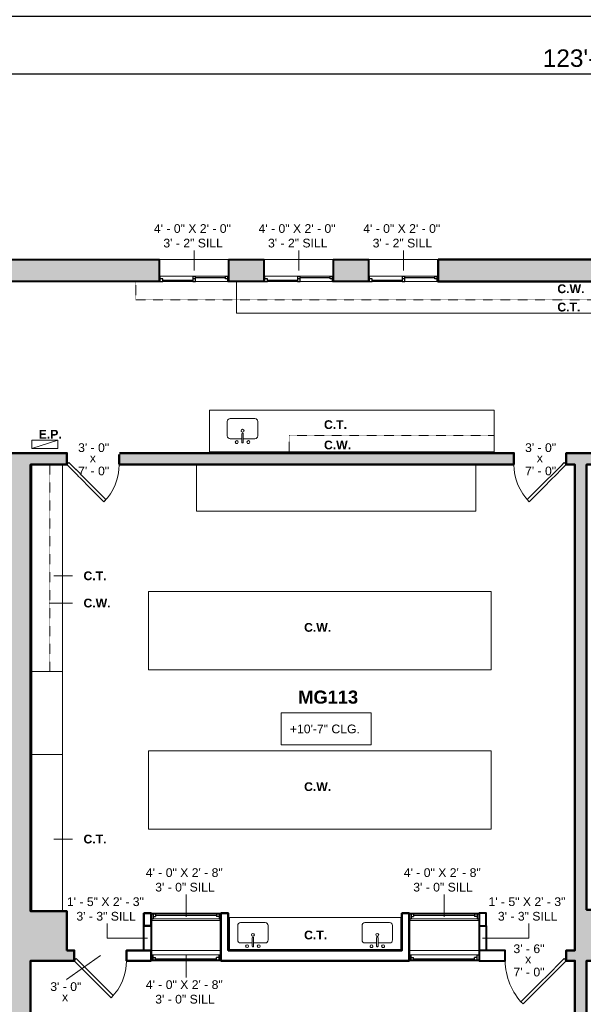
# Model space of a CAD drawing. Header units: inches. Extents: x -2078 to 109126, y -964 to 6385.
# Tile 90 of 137: x 14798 to 15186, y 4537 to 5214. Entities that reach past the tile are written whole.
import ezdxf

# ---------------------------------------------------------------- set-up
doc = ezdxf.new("R2010")
doc.units = ezdxf.units.IN
doc.header["$MEASUREMENT"] = 0
doc.linetypes.add('HIDDEN2', pattern=[0.1875, 0.125, -0.0625])
for name, color, linetype, lineweight in [('A-ANNO', 2, 'Continuous', 5), ('A-ANNO-DIMS', 1, 'Continuous', 9), ('A-CASE', 4, 'Continuous', 9), ('A-DETAIL-3', 40, 'Continuous', 15), ('A-DOOR', 1, 'Continuous', 18), ('A-EQPT', 150, 'Continuous', 9), ('A-FIXT', 150, 'Continuous', 9), ('A-GLAZ', 2, 'Continuous', 30), ('A-WALL', 3, 'Continuous', 40), ('A-WINDOWS', 2, 'Continuous', 18)]:
    doc.layers.add(name, color=color, linetype=linetype, lineweight=lineweight)
doc.layers.add('A-HATCH', color=9, linetype='Continuous')
doc.styles.add('Arial_1', font='arial.ttf', dxfattribs={"height": 0.0625})
doc.styles.add('Arial_2', font='arial.ttf', dxfattribs={"height": 3})
doc.styles.add('Arial_B', font='arialbd.ttf', dxfattribs={"height": 4.5})
doc.styles.add('Arial_B_1', font='arialbd.ttf', dxfattribs={"height": 3})
doc.styles.add('Jay Cad', font='arial.ttf', dxfattribs={"height": 0.125})
doc.dimstyles.new('Jay Cad - DIMS', dxfattribs={"dimtxt": 0.125, "dimasz": 0.09375, "dimexe": 0.09375, "dimexo": 0.09375, "dimgap": 0.046875, "dimtad": 1, "dimdec": 1, "dimzin": 0, "dimdsep": 46, "dimlunit": 4, "dimtxsty": 'Jay Cad', "dimblk": 'ARCHTICK', "dimcen": 0.09, "dimclrd": 1, "dimclre": 1, "dimclrt": 256, "dimadec": 0, "dimazin": 0, "dimtfac": 1, "dimtdec": 1, "dimtofl": 0, "dimtmove": 1, "dimatfit": 3, "dimfxl": 1, "dimtolj": 1, "dimtzin": 0, "dimarcsym": 0})

# ---------------------------------------------------------------- blocks, each defined once
blk = doc.blocks.new('JC_WINDOW HUNG - HUNG WINDOW-1523960-Munger Science Center _ Ahmanson Lecture Hall-2nd Floor')
at = {"layer": 'A-GLAZ'}
for p, q in [((-24, 2.5), (-24, -2.5)), ((-24, 2), (-21, 2)), ((-22.75, 2), (-22.75, -1.5)), ((-22.75, 0.25), (-21, 0.25)), ((-21, 2), (-21, 0.25)), ((21, 2), (24, 2)), ((21, 2), (21, 0.25)), ((22.75, 0.25), (21, 0.25)), ((22.75, 2), (22.75, -1.5)), ((24, -2.5), (24, 2.5)), ((-24, -1.5), (-22.75, -1.5)), ((22.75, -1.5), (24, -1.5))]:
    blk.add_line(p, q, dxfattribs=at)
at = {"layer": 'A-GLAZ', "lineweight": 9}
for p, q in [((-21, 2), (21, 2)), ((-22.75, -1.5), (22.75, -1.5))]:
    blk.add_line(p, q, dxfattribs=at)
at = {"layer": 'A-GLAZ', "lineweight": 30}
blk.add_line((-21, 1.125), (21, 1.125), dxfattribs=at)
at = {"layer": 'A-WINDOWS'}
for p, q in [((24, 2.5), (-24, 2.5)), ((-24, -2.5), (24, -2.5))]:
    blk.add_line(p, q, dxfattribs=at)
blk = doc.blocks.new('JC_WINDOW HUNG - HUNG WINDOW-1534625-Munger Science Center _ Ahmanson Lecture Hall-2nd Floor')
at = {"layer": 'A-GLAZ'}
for p, q in [((-24, -3.5), (-24, 3.5)), ((-24, 0.5), (-22.75, 0.5)), ((-22.75, -3), (-22.75, 0.5)), ((22.75, 0.5), (24, 0.5)), ((22.75, -3), (22.75, 0.5)), ((24, 3.5), (24, -3.5)), ((-24, -3), (-21, -3)), ((-22.75, -1.25), (-21, -1.25)), ((-21, -3), (-21, -1.25)), ((21, -3), (21, -1.25)), ((22.75, -1.25), (21, -1.25)), ((21, -3), (24, -3))]:
    blk.add_line(p, q, dxfattribs=at)
at = {"layer": 'A-GLAZ', "lineweight": 9}
for p, q in [((-22.75, 0.5), (22.75, 0.5)), ((-21, -3), (21, -3))]:
    blk.add_line(p, q, dxfattribs=at)
at = {"layer": 'A-GLAZ', "lineweight": 30}
blk.add_line((-21, -2.125), (21, -2.125), dxfattribs=at)
at = {"layer": 'A-WINDOWS'}
for p, q in [((-24, 3.5), (24, 3.5)), ((24, -3.5), (-24, -3.5))]:
    blk.add_line(p, q, dxfattribs=at)
blk = doc.blocks.new('Instance - Opening - 16_ x 24_-1534827-Munger Science Center _ Ahmanson Lecture Hall-2nd Floor')
at = {"layer": 'A-WINDOWS'}
for p, q in [((-8.5, -2.5), (-8.5, 2.5)), ((-8.5, 2.5), (8.5, 2.5)), ((8.5, 2.5), (8.5, -2.5)), ((8.5, -2.5), (-8.5, -2.5))]:
    blk.add_line(p, q, dxfattribs=at)
blk = doc.blocks.new('JC_DOOR_SINGLE PANEL - SINGLE DOOR-1479934-Munger Science Center _ Ahmanson Lecture Hall-2nd Floor')
at = {"layer": 'A-DOOR', "lineweight": 20}
for p, q in [((-10.11, -31.78), (19.59, -2.09)), ((21, -3.5), (-8.7, -33.2)), ((19.59, -2.09), (21, -3.5)), ((-8.7, -33.2), (-10.11, -31.78))]:
    blk.add_line(p, q, dxfattribs=at)
at = {"layer": 'A-DOOR', "lineweight": 9}
blk.add_arc((21, -3.5), 42, 180, 225, dxfattribs=at)
blk = doc.blocks.new('JC_DOOR_SINGLE PANEL - SINGLE DOOR-1479750-Munger Science Center _ Ahmanson Lecture Hall-2nd Floor')
at = {"layer": 'A-DOOR', "lineweight": 20}
for p, q in [((-7.46, 28.96), (-8.87, 27.54)), ((-8.87, 27.54), (16.59, 2.09)), ((18, 3.5), (-7.46, 28.96)), ((16.59, 2.09), (18, 3.5))]:
    blk.add_line(p, q, dxfattribs=at)
at = {"layer": 'A-DOOR', "lineweight": 9}
blk.add_arc((18, 3.5), 36, 135, 180, dxfattribs=at)
blk = doc.blocks.new('JC_KITCHEN SINK - SINK-1531844-Munger Science Center _ Ahmanson Lecture Hall-2nd Floor')
at = {"layer": 'A-FIXT'}
for p, q in [((0.12, 7.82), (0.12, 2.09)), ((1.12, 7.82), (1.12, 2.09)), ((-9.87, 3.57), (-9.87, -6.39)), ((0.12, 5.57), (-7.87, 5.57)), ((9.1, 5.57), (1.12, 5.57)), ((11.1, -6.39), (11.1, 3.57)), ((-7.87, -8.39), (9.1, -8.39))]:
    blk.add_line(p, q, dxfattribs=at)
for centre, radius, start, end in [((-3.38, 7.82), 1, 360, 180), ((-3.38, 7.82), 1, 180, 0), ((0.62, 7.82), 0.5, 360, 180), ((4.62, 7.82), 1, 360, 180), ((4.62, 7.82), 1, 180, 360), ((-7.87, 3.57), 2, 90, 180), ((0.62, 0), 1, 360, 180), ((0.62, 0), 1, 180, 0), ((0.62, 2.09), 0.5, 180, 0), ((9.1, 3.57), 2, 360, 90), ((-7.87, -6.39), 2, 180, 270), ((9.1, -6.39), 2, 270, 0)]:
    blk.add_arc(centre, radius, start, end, dxfattribs=at)
blk = doc.blocks.new('JC_KITCHEN SINK - SINK-1537247-Munger Science Center _ Ahmanson Lecture Hall-2nd Floor')
at = {"layer": 'A-FIXT'}
for p, q in [((-7.87, 8.39), (9.1, 8.39)), ((-9.87, -3.57), (-9.87, 6.39)), ((11.1, 6.39), (11.1, -3.57)), ((0.12, -5.57), (-7.87, -5.57)), ((0.12, -7.82), (0.12, -2.09)), ((1.12, -7.82), (1.12, -2.09)), ((9.1, -5.57), (1.12, -5.57))]:
    blk.add_line(p, q, dxfattribs=at)
for centre, radius, start, end in [((-7.87, 6.39), 2, 90, 180), ((9.1, 6.39), 2, 360, 90), ((0.62, 0), 1, 360, 180), ((0.62, 0), 1, 180, 0), ((-7.87, -3.57), 2, 180, 270), ((0.62, -2.09), 0.5, 360, 180), ((9.1, -3.57), 2, 270, 0), ((-3.38, -7.82), 1, 360, 180), ((-3.38, -7.82), 1, 180, 0), ((0.62, -7.82), 0.5, 180, 0), ((4.62, -7.82), 1, 0, 180), ((4.62, -7.82), 1, 180, 0)]:
    blk.add_arc(centre, radius, start, end, dxfattribs=at)
blk = doc.blocks.new('JC_DOOR_SINGLE PANEL - SINGLE DOOR-1469616-Munger Science Center _ Ahmanson Lecture Hall-2nd Floor')
at = {"layer": 'A-DOOR', "lineweight": 20}
for p, q in [((-8.87, -28.04), (16.59, -2.59)), ((18, -4), (-7.46, -29.46)), ((16.59, -2.59), (18, -4)), ((-7.46, -29.46), (-8.87, -28.04))]:
    blk.add_line(p, q, dxfattribs=at)
at = {"layer": 'A-DOOR', "lineweight": 9}
blk.add_arc((18, -4), 36, 180, 225, dxfattribs=at)
blk = doc.blocks.new('JC_DOOR_SINGLE PANEL - SINGLE DOOR-1459075-Munger Science Center _ Ahmanson Lecture Hall-2nd Floor')
at = {"layer": 'A-DOOR', "lineweight": 20}
for p, q in [((-7.46, 29.46), (-8.87, 28.04)), ((-8.87, 28.04), (16.59, 2.59)), ((18, 4), (-7.46, 29.46)), ((16.59, 2.59), (18, 4))]:
    blk.add_line(p, q, dxfattribs=at)
at = {"layer": 'A-DOOR', "lineweight": 9}
blk.add_arc((18, 4), 36, 135, 180, dxfattribs=at)
blk = doc.blocks.new('JC_SLIDING WINDOW - DOUBLE - SLIDING WINDOW-1614773-Munger Science Center _ Ahmanson Lecture Hall-2nd Floor')
at = {"layer": 'A-GLAZ'}
for p, q in [((-24, -7.35), (-24, 7.65)), ((24, 7.65), (24, -7.35)), ((-24, -3.85), (-23.25, -3.85)), ((-23.25, -7.35), (-23.25, -3.85)), ((-21.5, -5.6), (-23.25, -5.6)), ((-21.5, -7.35), (-21.5, -5.6)), ((-0.875, -3.85), (-0.875, -7.35)), ((-0.875, -3.85), (0.875, -3.85)), ((0.875, -5.6), (-0.875, -5.6)), ((0.875, -7.35), (0.875, -3.85)), ((21.5, -5.6), (21.5, -3.85)), ((21.5, -3.85), (24, -3.85)), ((23.25, -5.6), (21.5, -5.6)), ((23.25, -7.35), (23.25, -3.85)), ((-24, -7.35), (-21.5, -7.35)), ((-0.875, -7.35), (0.875, -7.35)), ((23.25, -7.35), (24, -7.35))]:
    blk.add_line(p, q, dxfattribs=at)
at = {"layer": 'A-GLAZ', "lineweight": 9}
for p, q in [((-23.25, -3.85), (-0.875, -3.85)), ((0.875, -3.85), (21.5, -3.85)), ((-21.5, -7.35), (-0.875, -7.35)), ((0.875, -7.35), (23.25, -7.35))]:
    blk.add_line(p, q, dxfattribs=at)
at = {"layer": 'A-GLAZ', "lineweight": 30}
for p, q in [((-21.5, -6.475), (-0.875, -6.475)), ((0.875, -4.725), (21.5, -4.725))]:
    blk.add_line(p, q, dxfattribs=at)
at = {"layer": 'A-WINDOWS'}
for p, q in [((-24, 7.65), (24, 7.65)), ((24, -7.35), (-24, -7.35))]:
    blk.add_line(p, q, dxfattribs=at)
blk = doc.blocks.new('JC- existing door Tag_quad - JC- existing door Tag_quad-839775-Munger Science Center _ Ahmanson Lecture Hall-2nd Floor')
at = {"layer": 'A-ANNO', "insert": (-0.0234, 0.0378), "char_height": 0.0625, "width": 0.0505, "attachment_point": 1, "style": 'Arial_1', "bg_fill": 3, "box_fill_scale": 1.25, "bg_fill_color": 256, "bg_fill_true_color": 13158600, "bg_fill_transparency": 0}
blk.add_mtext('x', dxfattribs=at)
blk = doc.blocks.new('_ArchTick')
at = {"color": 0, "linetype": 'ByBlock', "const_width": 0.15}
blk.add_lwpolyline([(-0.5, -0.5), (0.5, 0.5)], dxfattribs=at)
blk = doc.blocks.new('*D3343')
at = {"layer": 'A-ANNO-DIMS', "color": 1, "lineweight": -2, "transparency": 16777216}
for p, q in [((14442.02, 5042.93), (14442.02, 5185.72)), ((15925.79, 5042.93), (15925.79, 5185.72)), ((14442.02, 5176.72), (15925.79, 5176.72))]:
    blk.add_line(p, q, dxfattribs=at)
at = {"layer": 'Defpoints', "color": 0, "transparency": 16777216}
for p in [(15925.79, 5176.72), (14442.02, 5033.93), (15925.79, 5033.93)]:
    blk.add_point(p, dxfattribs=at)
at = {"layer": 'A-ANNO-DIMS', "color": 1, "lineweight": -2, "transparency": 16777216, "xscale": 9, "yscale": 9, "zscale": 9, "rotation": 180}
blk.add_blockref('_ArchTick', (14442.02, 5176.72), dxfattribs=at)
at = {"layer": 'A-ANNO-DIMS', "color": 1, "lineweight": -2, "transparency": 16777216, "xscale": 9, "yscale": 9, "zscale": 9}
blk.add_blockref('_ArchTick', (15925.79, 5176.72), dxfattribs=at)
at = {"layer": 'A-ANNO-DIMS', "color": 2, "transparency": 16777216, "insert": (15183.91, 5187.35), "char_height": 12, "width": 1.6705, "attachment_point": 5, "style": 'Jay Cad'}
blk.add_mtext('\\A1;123\'-8"', dxfattribs=at)
blk = doc.blocks.new('*D3345')
at = {"layer": 'A-ANNO-DIMS', "color": 1, "lineweight": -2, "transparency": 16777216}
for p, q in [((14022.02, 4924.93), (14022.02, 5225.31)), ((16226.52, 4938.93), (16226.52, 5225.31)), ((14022.02, 5216.31), (16226.52, 5216.31))]:
    blk.add_line(p, q, dxfattribs=at)
at = {"layer": 'Defpoints', "color": 0, "transparency": 16777216}
for p in [(16226.52, 5216.31), (16226.52, 4929.93), (14022.02, 4915.93)]:
    blk.add_point(p, dxfattribs=at)
at = {"layer": 'A-ANNO-DIMS', "color": 1, "lineweight": -2, "transparency": 16777216, "xscale": 9, "yscale": 9, "zscale": 9, "rotation": 180}
blk.add_blockref('_ArchTick', (14022.02, 5216.31), dxfattribs=at)
at = {"layer": 'A-ANNO-DIMS', "color": 1, "lineweight": -2, "transparency": 16777216, "xscale": 9, "yscale": 9, "zscale": 9}
blk.add_blockref('_ArchTick', (16226.52, 5216.31), dxfattribs=at)
at = {"layer": 'A-ANNO-DIMS', "color": 2, "transparency": 16777216, "insert": (15124.27, 5234.96), "char_height": 12, "width": 1.6705, "attachment_point": 5, "style": 'Jay Cad'}
blk.add_mtext('\\A1;183\'-8{\\H1x;\\S1/2;}"', dxfattribs=at)

msp = doc.modelspace()

# ---------------------------------------------------------------- hatches: boundary and pattern name
at = {"layer": 'A-HATCH'}
h = msp.add_hatch(color=256, dxfattribs=at)
h.dxf.hatch_style = 1
h.paths.add_polyline_path([(14030.023, 4907.93), (14036.023, 4907.93), (14036.023, 4915.93), (14022.023, 4915.93), (14022.023, 4863.93), (13923.843, 4863.93), (13899.881, 4843.824), (13898.62, 4845.327), (13892.492, 4840.184), (13909.265, 4820.195), (13909.265, 4793.433), (13921.478, 4793.433), (13921.478, 4835.433), (13923.103, 4835.433), (13923.103, 4799.433), (13923.103, 4793.433), (13925.291, 4793.433), (13925.291, 4857.312), (14009.023, 4857.312), (14009.023, 4745.306), (13925.291, 4745.306), (13925.291, 4750.433), (13919.291, 4750.433), (13919.291, 4751.433), (13909.546, 4751.433), (13909.546, 4730.033), (13930.277, 4722.488), (13934.003, 4732.725), (13962.238, 4722.448), (13958.512, 4712.211), (13981.453, 4703.861), (13971.766, 4691.757), (13990.46, 4676.797), (14004.818, 4694.738), (14009.023, 4694.738), (14009.023, 4293.93), (14052.023, 4293.93), (14052.023, 4301.93), (14030.023, 4301.93), (14030.023, 4569.405), (14055.023, 4569.405), (14055.023, 4601.905), (14030.023, 4601.905)])
h.paths.add_polyline_path([(14365.023, 4915.93), (14072.023, 4915.93), (14072.023, 4907.93), (14365.023, 4907.93)])
h.paths.add_polyline_path([(14415.023, 4907.93), (14444.023, 4907.93), (14444.023, 4915.93), (14414.023, 4915.93), (14414.023, 4938.93), (14407.023, 4938.93), (14407.023, 4915.93), (14401.023, 4915.93), (14401.023, 4907.93), (14407.023, 4907.93), (14407.023, 4301.93), (14382.523, 4301.93), (14382.523, 4293.93), (14439.023, 4293.93), (14439.023, 4301.93), (14415.023, 4301.93), (14415.023, 4566.905), (14445.023, 4566.905), (14445.023, 4573.905), (14440.023, 4573.905), (14440.023, 4600.905), (14415.023, 4600.905)])
h.paths.add_polyline_path([(14119.023, 4279.93), (14104.023, 4279.93), (14104.023, 4301.93), (14094.023, 4301.93), (14094.023, 4293.93), (14096.023, 4293.93), (14096.023, 4269.93), (14119.023, 4269.93)])
h.paths.add_polyline_path([(14337.023, 4293.93), (14340.523, 4293.93), (14340.523, 4301.93), (14328.023, 4301.93), (14328.023, 4279.93), (14311.023, 4279.93), (14311.023, 4269.93), (14337.023, 4269.93)])
h.paths.add_polyline_path([(14507.523, 4279.93), (14492.023, 4279.93), (14492.023, 4301.93), (14481.023, 4301.93), (14481.023, 4293.93), (14483.023, 4293.93), (14483.023, 4269.93), (14507.523, 4269.93)])
h.paths.add_polyline_path([(14724.523, 4293.93), (14727.523, 4293.93), (14727.523, 4301.93), (14715.523, 4301.93), (14715.523, 4279.93), (14699.523, 4279.93), (14699.523, 4269.93), (14724.523, 4269.93)])
h.paths.add_polyline_path([(14825.523, 4301.93), (14805.523, 4301.93), (14805.523, 4566.905), (14835.523, 4566.905), (14835.523, 4573.905), (14830.523, 4573.905), (14830.523, 4600.905), (14805.523, 4600.905), (14805.523, 4907.93), (14830.523, 4907.93), (14830.523, 4915.93), (14784.523, 4915.93), (14784.523, 4907.93), (14790.523, 4907.93), (14790.523, 4573.905), (14783.523, 4573.905), (14783.523, 4566.905), (14790.523, 4566.905), (14790.523, 4301.93), (14769.523, 4301.93), (14769.523, 4293.93), (14825.523, 4293.93)])
h.paths.add_polyline_path([(14892.523, 4279.93), (14879.023, 4279.93), (14879.023, 4301.93), (14867.523, 4301.93), (14867.523, 4293.93), (14872.023, 4293.93), (14872.023, 4269.93), (14892.523, 4269.93)])
h.paths.add_polyline_path([(15111.023, 4293.93), (15114.023, 4293.93), (15114.023, 4301.93), (15103.023, 4301.93), (15103.023, 4279.93), (15084.523, 4279.93), (15084.523, 4269.93), (15111.023, 4269.93)])
h.paths.add_polyline_path([(15213.023, 4301.93), (15188.023, 4301.93), (15188.023, 4566.905), (15217.023, 4566.905), (15217.023, 4573.905), (15213.023, 4573.905), (15213.023, 4601.905), (15188.023, 4601.905), (15188.023, 4907.93), (15218.023, 4907.93), (15218.023, 4915.93), (15174.023, 4915.93), (15174.023, 4907.93), (15180.023, 4907.93), (15180.023, 4573.905), (15174.023, 4573.905), (15174.023, 4566.905), (15180.023, 4566.905), (15180.023, 4301.93), (15156.023, 4301.93), (15156.023, 4293.93), (15213.023, 4293.93)])
h.paths.add_polyline_path([(15278.523, 4279.93), (15267.023, 4279.93), (15267.023, 4301.93), (15255.023, 4301.93), (15255.023, 4293.93), (15258.023, 4293.93), (15258.023, 4269.93), (15278.523, 4269.93)])
h.paths.add_polyline_path([(15497.523, 4293.93), (15500.523, 4293.93), (15500.523, 4301.93), (15488.523, 4301.93), (15488.523, 4279.93), (15470.523, 4279.93), (15470.523, 4269.93), (15497.523, 4269.93)])
h.paths.add_polyline_path([(15584.523, 4509.43), (15611.023, 4509.43), (15611.023, 4518.43), (15609.023, 4518.43), (15609.023, 4531.43), (15579.523, 4531.43), (15579.523, 4907.93), (15584.523, 4907.93), (15584.523, 4915.93), (15557.523, 4915.93), (15557.523, 4907.93), (15563.523, 4907.93), (15563.523, 4573.905), (15557.023, 4573.905), (15557.023, 4566.905), (15563.523, 4566.905), (15563.523, 4301.93), (15542.523, 4301.93), (15542.523, 4293.93), (15584.523, 4293.93)])
h.paths.add_polyline_path([(15521.523, 4915.93), (15254.023, 4915.93), (15254.023, 4907.93), (15521.523, 4907.93)])
h.paths.add_polyline_path([(15138.023, 4915.93), (14866.523, 4915.93), (14866.523, 4907.93), (15138.023, 4907.93)])
h.paths.add_polyline_path([(14748.523, 4915.93), (14480.023, 4915.93), (14480.023, 4907.93), (14748.523, 4907.93)])
h.paths.add_polyline_path([(15680.408, 4531.43), (15655.023, 4531.43), (15655.023, 4518.43), (15653.023, 4518.43), (15653.023, 4509.43), (15680.408, 4509.43)])
h.paths.add_polyline_path([(15752.408, 4531.43), (15728.408, 4531.43), (15728.408, 4509.43), (15752.408, 4509.43)])
h.paths.add_polyline_path([(15824.158, 4531.43), (15800.408, 4531.43), (15800.408, 4509.43), (15824.158, 4509.43)])
h.paths.add_polyline_path([(15968.523, 4531.43), (15918.107, 4531.43), (15918.107, 4562.43), (15911.107, 4562.43), (15911.107, 4555.43), (15874.107, 4555.43), (15874.107, 4531.43), (15872.158, 4531.43), (15872.158, 4509.43), (15970.523, 4509.43), (15970.523, 4518.43), (15968.523, 4518.43)])
h.paths.add_polyline_path([(16136.773, 4531.43), (16014.523, 4531.43), (16014.523, 4518.43), (16012.523, 4518.43), (16012.523, 4509.43), (16136.773, 4509.43)])
h.paths.add_polyline_path([(16226.523, 4555.18), (16204.523, 4555.18), (16204.523, 4531.43), (16182.773, 4531.43), (16182.773, 4509.43), (16226.523, 4509.43)])
h.paths.add_polyline_path([(16226.523, 4623.93), (16218.523, 4623.93), (16218.523, 4622.43), (16204.523, 4622.43), (16204.523, 4601.18), (16226.523, 4601.18)])
h.paths.add_polyline_path([(16246.986, 4694.93), (16218.523, 4694.93), (16218.523, 4669.93), (16242.709, 4669.93, 0.028874)])
h.paths.add_polyline_path([(16242.709, 4768.93), (16218.523, 4768.93), (16218.523, 4740.93), (16247.301, 4740.93, 0.0323085)])
h.paths.add_polyline_path([(16226.523, 4839.93), (16204.523, 4839.93), (16204.523, 4816.93), (16218.523, 4816.93), (16218.523, 4814.93), (16226.523, 4814.93)])
h.paths.add_polyline_path([(16226.523, 4929.93), (16182.273, 4929.93), (16182.273, 4907.93), (16204.523, 4907.93), (16204.523, 4885.93), (16226.523, 4885.93)])
h.paths.add_polyline_path([(16136.273, 4929.93), (16015.023, 4929.93), (16015.023, 4919.93), (16017.523, 4919.93), (16017.523, 4907.93), (16136.273, 4907.93)])
h.paths.add_polyline_path([(15970.79, 4965.93), (15933.791, 4965.93), (15933.791, 4972.93), (15925.791, 4972.93), (15925.791, 4915.93), (15620.523, 4915.93), (15620.523, 4907.93), (15911.107, 4907.93), (15911.107, 4901.93), (15918.107, 4901.93), (15918.107, 4907.93), (15970.523, 4907.93), (15970.523, 4919.93), (15973.023, 4919.93), (15973.023, 4929.93), (15970.79, 4929.93)])
h.paths.add_polyline_path([(15970.791, 5048.93), (15861.023, 5048.93), (15861.023, 5033.93), (15925.791, 5033.93), (15925.791, 5008.93), (15933.791, 5008.93), (15933.791, 5033.93), (15970.791, 5033.93)])
h.paths.add_polyline_path([(15813.023, 5048.93), (15789.023, 5048.93), (15789.023, 5033.93), (15813.023, 5033.93)])
h.paths.add_polyline_path([(15741.023, 5048.93), (15717.023, 5048.93), (15717.023, 5033.93), (15741.023, 5033.93)])
h.paths.add_polyline_path([(15590.317, 4897.337), (15614.665, 4897.337), (15614.665, 4909.701), (15590.317, 4909.701)], flags=9)
h.paths.add_polyline_path([(15590.362, 4913.359), (15614.71, 4913.359), (15614.71, 4925.724), (15590.362, 4925.724)], flags=9)

# ---------------------------------------------------------------- linework, layer by layer
at = {"layer": 'A-ANNO'}
for p, q in [((14918.023, 5041.43), (14918.119, 5055.282)), ((14990.023, 5041.43), (14990.119, 5055.282)), ((15062.023, 5041.43), (15062.119, 5055.282)), ((14821.606, 4831.511), (14834.248, 4831.511)), ((14818.271, 4812.78), (14834.248, 4812.78)), ((14821.606, 4650.512), (14834.248, 4650.512)), ((14912.523, 4597.057), (14912.523, 4612.456)), ((15090.023, 4597.057), (15090.023, 4612.456)), ((14858.281, 4582.405), (14858.281, 4592.462)), ((15148.275, 4582.405), (15148.275, 4592.462)), ((14886.023, 4582.405), (14858.281, 4582.405)), ((15116.523, 4582.405), (15148.275, 4582.405)), ((14912.523, 4570.405), (14912.523, 4555.432))]:
    msp.add_line(p, q, dxfattribs=at)
at = {"layer": 'A-CASE', "linetype": 'HIDDEN2'}
for p, q in [((14878.046, 5033.93), (14878.046, 5021.304)), ((14878.046, 5021.304), (15228.312, 5021.304)), ((14983.413, 4928.013), (14983.413, 4915.93)), ((14983.413, 4928.013), (15124.449, 4928.013)), ((14818.88, 4907.93), (14818.88, 4765.734))]:
    msp.add_line(p, q, dxfattribs=at)
at = {"layer": 'A-CASE'}
for p, q in [((14947.271, 5033.93), (14947.271, 5012.048)), ((15228.312, 5012.048), (14947.271, 5012.048)), ((14928.594, 4945.363), (15124.449, 4945.363)), ((14928.594, 4945.363), (14928.594, 4915.93)), ((15124.449, 4945.363), (15124.449, 4915.93)), ((14928.594, 4916.68), (15124.449, 4916.68)), ((14827.523, 4907.93), (14827.523, 4600.905)), ((14919.773, 4907.93), (14919.773, 4875.93)), ((15111.773, 4907.93), (15111.773, 4875.93)), ((14919.773, 4875.93), (15111.773, 4875.93)), ((14886.707, 4820.723), (15122.43, 4820.723)), ((14886.707, 4766.9), (14886.707, 4820.723)), ((15122.43, 4820.723), (15122.43, 4766.9)), ((15122.43, 4766.9), (14886.707, 4766.9)), ((14827.523, 4765.734), (14806.273, 4765.734)), ((14827.523, 4708.597), (14806.273, 4708.597)), ((14886.707, 4711.223), (15122.43, 4711.223)), ((14886.707, 4657.4), (14886.707, 4711.223)), ((15122.43, 4711.223), (15122.43, 4657.4)), ((15122.43, 4657.4), (14886.707, 4657.4))]:
    msp.add_line(p, q, dxfattribs=at)
at = {"layer": 'A-DETAIL-3', "lineweight": 9}
for p, q in [((14806.273, 4907.93), (14806.273, 4600.905)), ((14941.523, 4596.557), (15061.023, 4596.557)), ((14942.273, 4596.557), (14942.273, 4574.655)), ((15060.273, 4574.655), (15060.273, 4596.557)), ((14942.273, 4574.655), (15060.273, 4574.655))]:
    msp.add_line(p, q, dxfattribs=at)
at = {"layer": 'A-EQPT', "lineweight": 9}
for p, q in [((14806.273, 4924.712), (14824.273, 4924.712)), ((14806.273, 4918.93), (14806.273, 4924.712)), ((14824.273, 4924.712), (14806.273, 4918.93)), ((14824.273, 4924.712), (14824.273, 4918.93)), ((14824.273, 4918.93), (14806.273, 4918.93))]:
    msp.add_line(p, q, dxfattribs=at)
at = {"layer": 'A-WALL', "lineweight": 50}
msp.add_line((14883.523, 4590.905), (14888.523, 4590.905), dxfattribs=at)
at = {"layer": 'A-WALL'}
for p, q in [((14883.523, 4573.905), (14883.523, 4590.905)), ((14888.523, 4590.905), (14888.523, 4573.905))]:
    msp.add_line(p, q, dxfattribs=at)
for points in [[(14699.023, 5033.93), (14699.023, 5048.93), (14894.023, 5048.93), (14894.023, 5033.93)], [(14942.023, 5033.93), (14942.023, 5048.93), (14966.023, 5048.93), (14966.023, 5033.93)], [(15014.023, 5033.93), (15014.023, 5048.93), (15038.023, 5048.93), (15038.023, 5033.93)]]:
    msp.add_lwpolyline(points, close=True, dxfattribs=at)
at = {"layer": 'A-WALL', "lineweight": 50}
for points in [[(15271.312, 5000.852), (15276.312, 5000.852), (15276.312, 5033.93), (15281.023, 5033.93), (15281.023, 5048.93), (15086.023, 5048.93), (15086.023, 5033.93), (15228.312, 5033.93), (15228.312, 5000.852), (15233.312, 5000.852)], [(14888.523, 4590.905), (14888.523, 4599.557), (14883.523, 4599.557), (14883.523, 4590.905)]]:
    msp.add_lwpolyline(points, dxfattribs=at)
for points in [[(15138.023, 4907.93), (15138.023, 4915.93), (14866.523, 4915.93), (14866.523, 4907.93)], [(14936.523, 4566.905), (15066.023, 4566.905), (15066.023, 4599.557), (15061.023, 4599.557), (15061.023, 4573.905), (14941.523, 4573.905), (14941.523, 4599.557), (14936.523, 4599.557)], [(14888.523, 4566.905), (14888.523, 4573.905), (14871.523, 4573.905), (14871.523, 4566.905)]]:
    msp.add_lwpolyline(points, close=True, dxfattribs=at)
at = {"layer": 'A-WALL'}
for points in [[(15119.023, 4590.905), (15119.023, 4599.557), (15114.023, 4599.557), (15114.023, 4590.905), (15114.023, 4573.905), (15114.023, 4566.905), (15132.023, 4566.905), (15132.023, 4573.905), (15114.023, 4573.905)], [(15114.023, 4590.905), (15119.023, 4590.905), (15119.023, 4573.905)]]:
    msp.add_lwpolyline(points, dxfattribs=at)

# ---------------------------------------------------------------- block references
at = {"layer": 'A-FIXT', "rotation": 180}
for p in [(14951.972, 4931.265), (15044.674, 4584.69)]:
    msp.add_blockref('JC_KITCHEN SINK - SINK-1531844-Munger Science Center _ Ahmanson Lecture Hall-2nd Floor', p, dxfattribs=at)
at = {"layer": 'A-FIXT'}
msp.add_blockref('JC_KITCHEN SINK - SINK-1537247-Munger Science Center _ Ahmanson Lecture Hall-2nd Floor', (14957.873, 4584.69), dxfattribs=at)
at = {"layer": 'A-WINDOWS'}
for name, p in [('JC_SLIDING WINDOW - DOUBLE - SLIDING WINDOW-1614773-Munger Science Center _ Ahmanson Lecture Hall-2nd Floor', (14918.023, 5041.28)), ('JC_SLIDING WINDOW - DOUBLE - SLIDING WINDOW-1614773-Munger Science Center _ Ahmanson Lecture Hall-2nd Floor', (14990.023, 5041.28)), ('JC_SLIDING WINDOW - DOUBLE - SLIDING WINDOW-1614773-Munger Science Center _ Ahmanson Lecture Hall-2nd Floor', (15062.023, 5041.28)), ('JC_WINDOW HUNG - HUNG WINDOW-1523960-Munger Science Center _ Ahmanson Lecture Hall-2nd Floor', (14912.523, 4597.057)), ('JC_WINDOW HUNG - HUNG WINDOW-1523960-Munger Science Center _ Ahmanson Lecture Hall-2nd Floor', (15090.023, 4597.057)), ('JC_WINDOW HUNG - HUNG WINDOW-1534625-Munger Science Center _ Ahmanson Lecture Hall-2nd Floor', (14912.523, 4570.405)), ('JC_WINDOW HUNG - HUNG WINDOW-1534625-Munger Science Center _ Ahmanson Lecture Hall-2nd Floor', (15090.023, 4570.405))]:
    msp.add_blockref(name, p, dxfattribs=at)
at = {"layer": 'A-WINDOWS', "rotation": 270}
for p in [(14886.023, 4582.405), (15116.523, 4582.405)]:
    msp.add_blockref('Instance - Opening - 16_ x 24_-1534827-Munger Science Center _ Ahmanson Lecture Hall-2nd Floor', p, dxfattribs=at)

# ---------------------------------------------------------------- texts
at = {"layer": 'A-ANNO', "attachment_point": 1}
for s, insert, char_height, width, style in [('4\' - 0" X 2\' - 0"', (14890.377, 5073.276), 6, 66.963, 'Arial_2'), ('4\' - 0" X 2\' - 0"', (14962.377, 5073.276), 6, 66.963, 'Arial_2'), ('4\' - 0" X 2\' - 0"', (15034.377, 5073.276), 6, 66.963, 'Arial_2'), ('3\' - 2" SILL', (14896.877, 5063.276), 6, 51.207, 'Arial_2'), ('3\' - 2" SILL', (14968.877, 5063.276), 6, 51.207, 'Arial_2'), ('3\' - 2" SILL', (15040.877, 5063.276), 6, 51.207, 'Arial_2'), ('C.W.', (15167.938, 5031.863), 6, 23.634, 'Arial_B'), ('C.T.', (15167.938, 5019.267), 6, 19.998, 'Arial_B'), ('C.T.', (15007.384, 4938.464), 6, 19.998, 'Arial_B'), ('E.P.', (14811.117, 4931.857), 6, 19.998, 'Arial_B'), ('C.W.', (15007.384, 4924.464), 6, 23.634, 'Arial_B'), ('C.T.', (14841.928, 4834.511), 6, 19.998, 'Arial_B'), ('C.W.', (14841.928, 4815.78), 6, 23.634, 'Arial_B'), ('C.W.', (14993.699, 4799.043), 6, 23.634, 'Arial_B'), ('MG113', (14989.644, 4752.619), 9, 121.503, 'Arial_B_1'), ('C.W.', (14993.699, 4689.543), 6, 23.634, 'Arial_B'), ('C.T.', (14841.928, 4653.512), 6, 19.998, 'Arial_B'), ('4\' - 0" X 2\' - 8"', (14884.781, 4630.45), 6, 66.963, 'Arial_2'), ('4\' - 0" X 2\' - 8"', (15062.281, 4630.45), 6, 66.963, 'Arial_2'), ('3\' - 0" SILL', (14891.281, 4620.45), 6, 51.207, 'Arial_2'), ('3\' - 0" SILL', (15068.781, 4620.45), 6, 51.207, 'Arial_2'), ('1\' - 5" X 2\' - 3"', (14830.54, 4610.456), 6, 66.963, 'Arial_2'), ('1\' - 5" X 2\' - 3"', (15120.534, 4610.456), 6, 66.963, 'Arial_2'), ('3\' - 3" SILL', (14837.04, 4600.456), 6, 51.207, 'Arial_2'), ('3\' - 3" SILL', (15127.034, 4600.456), 6, 51.207, 'Arial_2'), ('C.T.', (14993.699, 4587.543), 6, 19.998, 'Arial_B'), ('4\' - 0" X 2\' - 8"', (14884.781, 4553.432), 6, 66.963, 'Arial_2'), ('3\' - 0" SILL', (14891.281, 4543.432), 6, 51.207, 'Arial_2')]:
    msp.add_mtext(s, dxfattribs=dict(at, insert=insert, char_height=char_height, width=width, style=style))

# ---------------------------------------------------------------- dimensions: what is measured, and where the dimension line sits
at = {"layer": 'A-ANNO-DIMS'}
dim = msp.add_linear_dim(base=(15925.791, 5176.724), p1=(14442.023, 5033.93), p2=(15925.791, 5033.93), dimstyle='Jay Cad - DIMS', override={"dimclrt": 2}, dxfattribs=at)
dim.commit()
dim.dimension.update_dxf_attribs({"geometry": '*D3343', "text_midpoint": (15183.907, 5187.355)})

# ---------------------------------------------------------------- next in the draw order: texts
at = {"layer": 'A-ANNO', "char_height": 6, "attachment_point": 1, "style": 'Arial_2', "bg_fill": 3, "box_fill_scale": 1.25, "bg_fill_color": 256, "bg_fill_true_color": 13158600, "bg_fill_transparency": 0}
for s, insert, width in [('3\' - 0"', (14838.214, 4922.636), 26.967), ('3\' - 0"', (15145.714, 4922.636), 26.967), ('7\' - 0"', (14838.214, 4906.613), 26.967), ('7\' - 0"', (15145.714, 4906.613), 26.967), ('+10\'-7" CLG.', (14983.915, 4729.239), 60.297), ('3\' - 6"', (15137.714, 4578.111), 26.967), ('7\' - 0"', (15137.714, 4562.089), 26.967), ('3\' - 0"', (14819.099, 4552.073), 26.967)]:
    msp.add_mtext(s, dxfattribs=dict(at, insert=insert, width=width))

# ---------------------------------------------------------------- next in the draw order: linework, layer by layer
at = {"layer": 'A-ANNO'}
msp.add_line((14853.523, 4570.405), (14830.344, 4554.073), dxfattribs=at)
at = {"layer": 'A-ANNO', "flags": 128}
msp.add_lwpolyline([(14977.915, 4737.239), (15039.918, 4737.239), (15039.918, 4715.223), (14977.915, 4715.223)], close=True, dxfattribs=at)

# ---------------------------------------------------------------- next in the draw order: block references
at = {"layer": 'A-ANNO', "xscale": 96, "yscale": 96, "zscale": 96}
msp.add_blockref('JC- existing door Tag_quad - JC- existing door Tag_quad-839775-Munger Science Center _ Ahmanson Lecture Hall-2nd Floor', (14829.409, 4541.367), dxfattribs=at)
at = {"layer": 'A-DOOR', "rotation": 180}
for name, p in [('JC_DOOR_SINGLE PANEL - SINGLE DOOR-1459075-Munger Science Center _ Ahmanson Lecture Hall-2nd Floor', (14848.523, 4911.93)), ('JC_DOOR_SINGLE PANEL - SINGLE DOOR-1479750-Munger Science Center _ Ahmanson Lecture Hall-2nd Floor', (14853.523, 4570.405))]:
    msp.add_blockref(name, p, dxfattribs=at)
at = {"layer": 'A-DOOR'}
for name, p in [('JC_DOOR_SINGLE PANEL - SINGLE DOOR-1469616-Munger Science Center _ Ahmanson Lecture Hall-2nd Floor', (15156.023, 4911.93)), ('JC_DOOR_SINGLE PANEL - SINGLE DOOR-1479934-Munger Science Center _ Ahmanson Lecture Hall-2nd Floor', (15153.023, 4570.405))]:
    msp.add_blockref(name, p, dxfattribs=at)

# ---------------------------------------------------------------- next in the draw order: linework, layer by layer
at = {"layer": 'A-WALL', "lineweight": 50}
msp.add_lwpolyline([(14830.523, 4573.905), (14830.523, 4600.905), (14805.523, 4600.905), (14805.523, 4907.93), (14830.523, 4907.93), (14830.523, 4915.93), (14784.523, 4915.93), (14784.523, 4907.93), (14790.523, 4907.93), (14790.523, 4573.905), (14783.523, 4573.905), (14783.523, 4566.905), (14790.523, 4566.905), (14790.523, 4301.93), (14769.523, 4301.93), (14769.523, 4293.93), (14825.523, 4293.93), (14825.523, 4301.93), (14805.523, 4301.93), (14805.523, 4566.905), (14835.523, 4566.905), (14835.523, 4573.905)], close=True, dxfattribs=at)

# ---------------------------------------------------------------- next in the draw order: block references
at = {"layer": 'A-ANNO', "xscale": 96, "yscale": 96, "zscale": 96}
for p in [(14848.523, 4911.93), (15156.023, 4911.93), (15148.023, 4567.405)]:
    msp.add_blockref('JC- existing door Tag_quad - JC- existing door Tag_quad-839775-Munger Science Center _ Ahmanson Lecture Hall-2nd Floor', p, dxfattribs=at)

# ---------------------------------------------------------------- next in the draw order: hatches: boundary and pattern name
at = {"layer": 'A-HATCH'}
h = msp.add_hatch(color=256, dxfattribs=at)
h.dxf.hatch_style = 1
h.paths.add_polyline_path([(15281.023, 5048.93), (15086.023, 5048.93), (15086.023, 5033.93), (15228.312, 5033.93), (15228.312, 5000.852), (15233.312, 5000.852), (15233.312, 5005.852), (15233.312, 5030.93), (15271.312, 5030.93), (15271.312, 5005.852), (15271.312, 5000.852), (15276.312, 5000.852), (15276.312, 5033.93), (15281.023, 5033.93)])
h.paths.add_polyline_path([(15038.023, 5048.93), (15014.023, 5048.93), (15014.023, 5033.93), (15038.023, 5033.93)])
h.paths.add_polyline_path([(14966.023, 5048.93), (14942.023, 5048.93), (14942.023, 5033.93), (14966.023, 5033.93)])
h.paths.add_polyline_path([(14894.023, 5048.93), (14699.023, 5048.93), (14699.023, 5033.93), (14894.023, 5033.93)])
h.paths.add_polyline_path([(14651.023, 5048.93), (14627.023, 5048.93), (14627.023, 5033.93), (14651.023, 5033.93)])
h.paths.add_polyline_path([(14579.023, 5048.93), (14555.023, 5048.93), (14555.023, 5033.93), (14579.023, 5033.93)])
h.paths.add_polyline_path([(14507.023, 5048.93), (14311.523, 5048.93), (14311.523, 5033.93), (14407.023, 5033.93), (14407.023, 5010.93), (14414.023, 5010.93), (14414.023, 5013.93), (14442.023, 5013.93), (14442.023, 5017.347), (14442.023, 5033.93), (14507.023, 5033.93)])
h.paths.add_polyline_path([(14263.523, 5048.93), (14239.523, 5048.93), (14239.523, 5033.93), (14263.523, 5033.93)])
h.paths.add_polyline_path([(14191.523, 5048.93), (14167.523, 5048.93), (14167.523, 5033.93), (14191.523, 5033.93)])
h.paths.add_polyline_path([(14097.023, 5033.93), (14119.523, 5033.93), (14119.523, 5048.93), (13944.806, 5048.93), (13852.087, 4888.337), (13869.351, 4867.762), (13875.48, 4872.904), (13864.552, 4885.927), (13950.002, 5033.93), (14023.023, 5033.93), (14023.023, 5004.93), (14097.023, 5004.93)])

# ---------------------------------------------------------------- next in the draw order: linework, layer by layer
at = {"layer": 'A-WALL', "lineweight": 50}
msp.add_lwpolyline([(15213.023, 4573.905), (15213.023, 4601.905), (15188.023, 4601.905), (15188.023, 4907.93), (15218.023, 4907.93), (15218.023, 4915.93), (15174.023, 4915.93), (15174.023, 4907.93), (15180.023, 4907.93), (15180.023, 4573.905), (15174.023, 4573.905), (15174.023, 4566.905), (15180.023, 4566.905), (15180.023, 4301.93), (15156.023, 4301.93), (15156.023, 4293.93), (15213.023, 4293.93), (15213.023, 4301.93), (15188.023, 4301.93), (15188.023, 4566.905), (15217.023, 4566.905), (15217.023, 4573.905)], close=True, dxfattribs=at)

# ---------------------------------------------------------------- next in the draw order: dimensions: what is measured, and where the dimension line sits
at = {"layer": 'A-ANNO-DIMS'}
dim = msp.add_linear_dim(base=(16226.523, 5216.306), p1=(14022.023, 4915.93), p2=(16226.523, 4929.93), dimstyle='Jay Cad - DIMS', override={"dimclrt": 2}, dxfattribs=at)
dim.commit()
dim.dimension.update_dxf_attribs({"geometry": '*D3345', "text_midpoint": (15124.273, 5234.962)})

doc.saveas('drawing.dxf')
